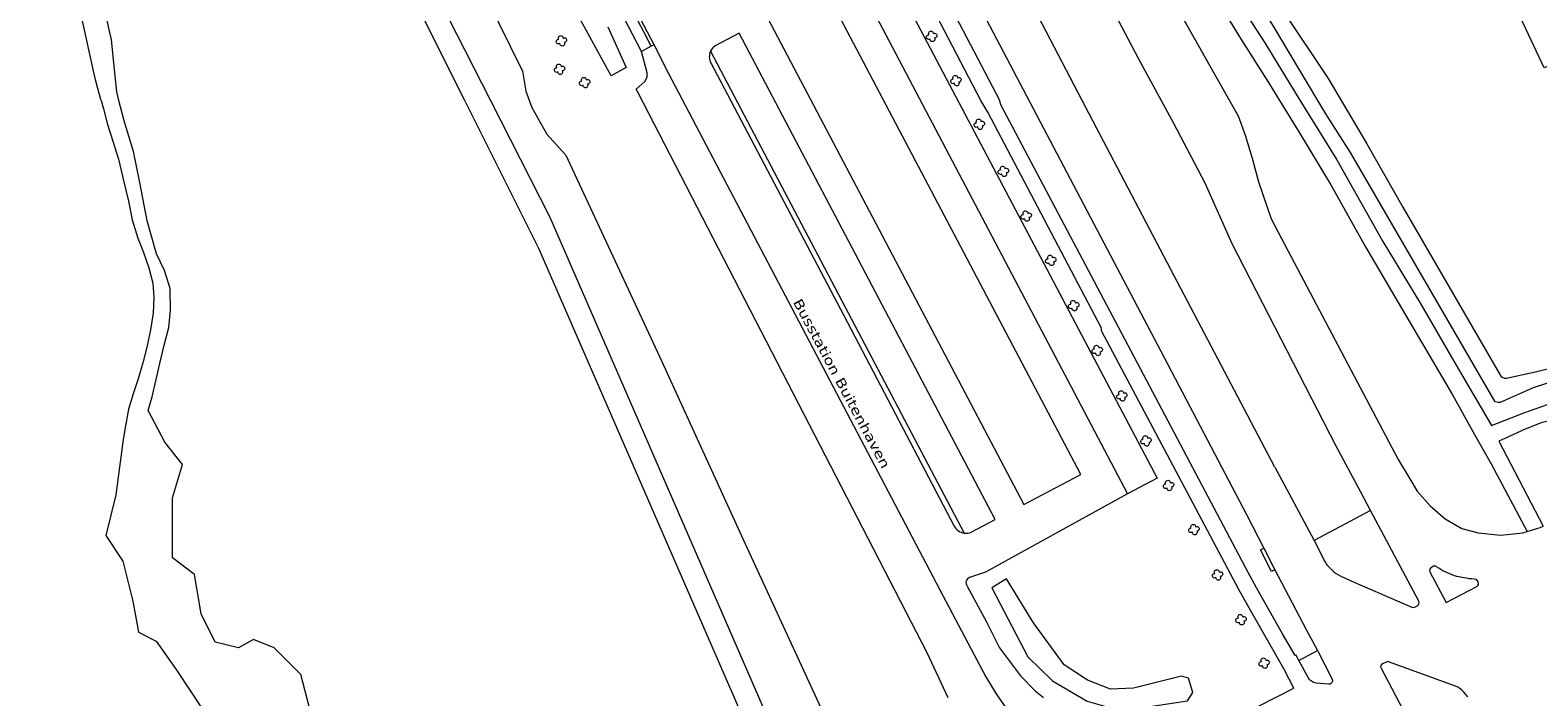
# Model space of a CAD drawing. Header units: metres. Extents: x 44942 to 45991, y 371239 to 373189.
# Tile 5 of 21: x 45252 to 45486, y 371908 to 372011. Entities that reach past the tile are written whole.
import ezdxf

# ---------------------------------------------------------------- set-up
doc = ezdxf.new("R2010")
doc.units = ezdxf.units.M
for name, color, linetype, lineweight in [('STRAATM_GEO_boom', 252, 'Continuous', 18), ('TEKST_GEO_straatnaam', 252, 'Continuous', 18), ('TOPO_GEO_kant gesloten verharding', 252, 'Continuous', 18), ('TOPO_GEO_kant open verharding', 252, 'Continuous', 18), ('TOPO_GEO_overig lijnvormig object', 252, 'Continuous', 18), ('WATER_GEO_insteek sloot', 252, 'Continuous', 18), ('WATER_GEO_kant sloot', 252, 'Continuous', 18), ('WATER_GEO_kant water', 252, 'Continuous', 18)]:
    doc.layers.add(name, color=color, linetype=linetype, lineweight=lineweight)
doc.styles.add('Style-verdana', font='verdana.shx')

# ---------------------------------------------------------------- blocks, each defined once
blk = doc.blocks.new('ST')
at = {"layer": 'STRAATM_GEO_boom', "color": 116, "linetype": 'Continuous', "lineweight": 13, "extrusion": (0, 0, -1)}
for centre, start, end in [((0.41, -0.11), 236.0753, 93.9246), ((0.08, 0.45), 326.0753, 183.9246), ((-0.48, 0.13), 56.0753, 273.9246), ((-0.16, -0.44), 146.0753, 3.9246)]:
    blk.add_arc(centre, 0.363, start, end, dxfattribs=at)

msp = doc.modelspace()

# ---------------------------------------------------------------- linework, layer by layer
at = {"layer": 'TOPO_GEO_kant gesloten verharding', "linetype": 'Continuous', "lineweight": 18}
for p, q in [((45377.15, 372025.05), (45422.46, 371939.01)), ((45440.88, 371935.78), (45443.57, 371930.55)), ((45460.11, 371936.38), (45451.36, 371931.75)), ((45467.57, 371922.32), (45460.11, 371936.38)), ((45451.36, 371931.75), (45453.02, 371928.49)), ((45443.57, 371930.55), (45445.28, 371927.21)), ((45453.49, 371927.84), (45454.19, 371927.12)), ((45469.84, 371927.75), (45469.54, 371927.58)), ((45466.89, 371921.39), (45467.36, 371921.63)), ((45448.99, 371913.12), (45451.89, 371914.69)), ((45451.89, 371914.69), (45454.17, 371910.22)), ((45450.43, 371910.49), (45448.99, 371913.12)), ((45462.51, 371912.9), (45461.95, 371912.63)), ((45473.25, 371909.16), (45462.91, 371912.93)), ((45461.73, 371911.95), (45468.57, 371898.92)), ((45453.66, 371909.47), (45451.66, 371909.64)), ((45475.18, 371907.5), (45474.54, 371908.25))]:
    msp.add_line(p, q, dxfattribs=at)
at = {"layer": 'TOPO_GEO_kant gesloten verharding', "linetype": 'Continuous', "lineweight": 18, "flags": 128}
for points in [[(45349.1, 372008.59), (45337.74, 372030.16), (45314.39, 372074.58), (45295.34, 372114.05), (45281.46, 372142.83), (45272.72, 372160.82)], [(45405.33, 372064.17), (45417.65, 372047.64), (45422.74, 372040.32), (45427.78, 372033), (45432.9, 372025.66), (45438.08, 372017.68), (45443.73, 372008.91), (45448.87, 372000.45), (45454.86, 371990.76), (45462.03, 371978.09), (45467.89, 371968.38), (45472.99, 371959.58), (45478.84, 371949.6), (45484, 371951.62), (45487.52, 371952.82)], [(45403.22, 372063.07), (45411.75, 372051.12), (45416.68, 372044.23), (45421.38, 372037.59), (45426.09, 372030.77), (45430.63, 372024), (45435.47, 372016.96), (45440.05, 372009.46), (45444.3, 372002.78), (45446, 372000), (45448.81, 371995.38), (45453.93, 371986.9), (45459.3, 371977.28), (45463.87, 371969.55), (45472.81, 371954.34), (45476.19, 371948.17), (45478.82, 371943.63), (45484.39, 371933.14)], [(45445.27, 371943.13), (45429.15, 371973.79), (45415.39, 372000), (45389.46, 372049.76)], [(45454.8, 371946.4), (45438.66, 371977.77), (45434.46, 371987.18), (45429.61, 371996.41), (45424.21, 372006.41), (45419.45, 372015.42), (45414.45, 372024.02), (45410.26, 372031.17), (45406.06, 372038.04), (45400.68, 372046.3), (45397.59, 372049.77)], [(45383.09, 372046.13), (45396.93, 372019.51), (45427.59, 371961.12), (45440.88, 371935.78)], [(45402.82, 371999.28), (45402.64, 372000), (45383.27, 372037.02), (45379.22, 372044.59)], [(45400.79, 371998.17), (45399.69, 372000), (45385.36, 372027.57)], [(45406.36, 371937.31), (45415.21, 371941.99), (45375.49, 372017.46), (45366.62, 372012.8), (45406.36, 371937.31)], [(45427.74, 372018.61), (45437.69, 372000.96), (45439.58, 371997.62), (45440.68, 371994.6), (45441.75, 371991.03), (45442.75, 371987.35), (45444.68, 371981.62), (45446.29, 371978.6), (45464.37, 371944.31), (45466.21, 371941.29), (45467.33, 371939.42), (45469.34, 371937.14), (45471.65, 371935.1), (45474.25, 371933.63), (45476.79, 371932.96), (45480.31, 371932.58), (45483.68, 371932.92), (45484.39, 371933.14)], [(45398.22, 371933.05), (45401.93, 371934.98), (45362.24, 372010.41), (45358.55, 372008.47)], [(45349.1, 372008.59), (45350.75, 372005.23), (45393.87, 371923.11), (45398.6, 371914.11), (45400.47, 371910.6), (45402.08, 371907.96), (45403.31, 371906.18), (45405.1, 371904.05), (45407.24, 371901.99), (45409.44, 371900.28), (45411.95, 371898.72), (45414.45, 371897.57), (45417.05, 371896.66), (45419.97, 371896.01), (45422.19, 371895.67), (45424.57, 371895.54), (45427.85, 371895.72), (45430.62, 371896.18), (45433.63, 371897.08), (45436.02, 371898.04), (45438.6, 371899.28), (45446.77, 371903.53)], [(45357.87, 372005.8), (45378.46, 371966.66), (45395.57, 371933.95)], [(45448.99, 371913.12), (45448.52, 371914), (45448.4, 371913.93), (45446.48, 371917.28), (45442.42, 371924.41), (45441.13, 371926.8), (45420.64, 371965.62), (45402.82, 371999.28)], [(45440.08, 371904.69), (45448.22, 371908.84), (45446.65, 371911.84), (45441.79, 371920.39), (45439.76, 371924.07), (45418.41, 371964.25), (45418.4, 371964.69), (45400.79, 371998.17)], [(45533.18, 371959.6), (45530.13, 371958.03), (45525.97, 371956.4), (45522.09, 371954.99), (45518.66, 371954.06), (45515.71, 371953.31), (45512.31, 371952.74), (45508.87, 371952.36), (45504.69, 371952.24), (45501.08, 371952.33), (45497.83, 371952.28), (45494.65, 371951.94), (45492.1, 371951.39), (45489.53, 371950.73), (45486.56, 371949.97), (45484.06, 371949.02), (45480.9, 371947.59), (45479.96, 371947.17), (45486.84, 371933.97)], [(45460.11, 371936.38), (45458.55, 371939.33), (45454.8, 371946.4)], [(45445.27, 371943.13), (45447.46, 371939.1), (45451.36, 371931.75)], [(45422.46, 371939.01), (45400.42, 371926.85), (45397.97, 371926.02)], [(45484.39, 371933.14), (45486.4, 371933.77), (45486.84, 371933.97)], [(45445.28, 371927.21), (45445.8, 371926.21), (45450.12, 371917.96), (45451.89, 371914.69)], [(45455.49, 371926.22), (45457.33, 371925.41), (45466.51, 371921.41)], [(45469.31, 371926.89), (45471.8, 371922.14), (45476.58, 371924.62)], [(45397.58, 371924.69), (45400.62, 371919.03), (45402.6, 371915.11), (45405.86, 371910.74), (45408.11, 371908.43), (45409.39, 371907.39)], [(45476.79, 371925.32), (45476.66, 371925.5), (45476.51, 371925.69), (45476.17, 371925.75)]]:
    msp.add_lwpolyline(points, dxfattribs=at)
at = {"layer": 'TOPO_GEO_kant gesloten verharding', "linetype": 'Continuous', "lineweight": 18}
for centre, radius, start, end in [((45359.67, 372006.76), 2.04, 123.143, 155.1462), ((45359.67, 372006.76), 2.05, 155.1931, 208.1947), ((45397.39, 371934.95), 2.07, 208.8968, 262.5685), ((45397.39, 371934.93), 2.06, 262.4783, 293.8402), ((45454.73, 371929.24), 1.86, 203.672, 228.3404), ((45398.26, 371925.21), 0.858, 109.7151, 217.4406), ((45457.09, 371929.96), 4.06, 224.4298, 246.8849), ((45469.79, 371927.11), 0.535, 117.6834, 204.01), ((45470.02, 371927.24), 0.542, 54.4047, 109.5611), ((45476.34, 371925.07), 0.512, 297.7969, 29.2388), ((45466.72, 371921.76), 0.407, 240.0219, 294.7729), ((45467.12, 371922.08), 0.506, 298.0411, 28.1771), ((45462.15, 371912.19), 0.487, 114.7905, 209.1516), ((45462.74, 371912.56), 0.403, 64.5235, 124.0763), ((45472.07, 371906.11), 3.27, 40.9033, 68.8811)]:
    msp.add_arc(centre, radius, start, end, dxfattribs=at)
at = {"layer": 'TOPO_GEO_kant gesloten verharding', "linetype": 'Continuous', "lineweight": 18, "extrusion": (0, 0, -1)}
for centre, radius, start, end in [((-45476.79, 371937.06), 11.39, 288.8743, 304.504), ((-45477.66, 371943.14), 17.46, 274.8911, 285.1228), ((-45451.84, 371911.23), 1.6, 276.734, 332.3265), ((-45453.67, 371910.01), 0.541, 157.2085, 271.2563)]:
    msp.add_arc(centre, radius, start, end, dxfattribs=at)
at = {"layer": 'TOPO_GEO_kant open verharding', "linetype": 'Continuous', "lineweight": 18}
for p, q in [((45347.12, 372007.59), (45344.41, 372012.72)), ((45348.63, 372008.39), (45347.12, 372007.59)), ((45349.1, 372008.59), (45348.63, 372008.39))]:
    msp.add_line(p, q, dxfattribs=at)
at = {"layer": 'TOPO_GEO_kant open verharding', "linetype": 'Continuous', "lineweight": 18, "flags": 128}
for points in [[(45348.63, 372008.39), (45347.45, 372010.62), (45337.28, 372029.91), (45313.92, 372074.34), (45294.87, 372113.83), (45280.97, 372142.65), (45274.55, 372155.8), (45272.25, 372160.58)], [(45377.15, 372025.05), (45381.62, 372027.54), (45427.03, 371941.41), (45422.46, 371939.01)], [(45357.82, 372007.62), (45379.15, 371967.03), (45397.12, 371932.89)], [(45445.28, 371927.21), (45444.77, 371926.94), (45443.07, 371930.3), (45443.57, 371930.55)]]:
    msp.add_lwpolyline(points, dxfattribs=at)
at = {"layer": 'TOPO_GEO_overig lijnvormig object', "linetype": 'Continuous', "lineweight": 18, "flags": 128}
for points in [[(45341.88, 372011.42), (45344.75, 372005.1), (45342.42, 372003.81), (45337.68, 372012.49), (45330.58, 372026.39), (45307.16, 372070.93), (45274.28, 372139.08), (45267.68, 372152.01), (45264.06, 372159.83), (45252.6, 372184.59), (45242.97, 372203.86), (45232.69, 372225.08), (45231.04, 372228.85), (45230.26, 372231.3), (45230.79, 372234.77), (45233.05, 372248.63), (45241.85, 372314.02), (45243.69, 372332.64), (45244.24, 372339.52), (45245.32, 372348.99), (45246.64, 372355.16), (45246.31, 372358.54)], [(45508.78, 372014.44), (45486.99, 372005.02), (45423.61, 372139.99), (45400.51, 372131.99), (45379.43, 372181.1), (45421.87, 372201.17), (45508.78, 372014.44)], [(45374.02, 371878.61), (45331.22, 371977.05), (45319.71, 372000), (45311.97, 372015.42), (45310.28, 372018.76), (45308.97, 372021.43), (45307.8, 372024.61), (45306.82, 372027.03), (45306.03, 372029.53), (45305.11, 372032.07), (45304.5, 372034.45), (45303.92, 372036.62), (45303.6, 372038.42), (45303.58, 372039.44), (45303.88, 372039.07), (45304.35, 372037.74), (45305.07, 372036.42), (45305.6, 372035.56), (45306.14, 372034.74), (45306.53, 372033.76), (45323.69, 372000), (45332.9, 371981.89), (45385.64, 371860.56)], [(45323.01, 372016.09), (45328.65, 372004.55), (45329.21, 372001.42), (45330.13, 371998.88), (45332.45, 371994.76), (45335.37, 371991.52)], [(45346.6, 372001.15), (45346.31, 372001.72), (45347.61, 372002.93), (45347.97, 372003.59), (45347.97, 372004.26), (45347.12, 372007.59)], [(45394.62, 371907.34), (45391.39, 371914.35), (45346.6, 372001.15)], [(45335.37, 371991.52), (45350.26, 371959.5), (45363.19, 371931.22), (45381.43, 371891.71), (45388.39, 371875.74), (45392.06, 371865.61), (45396.58, 371852.99), (45402.28, 371838.87)]]:
    msp.add_lwpolyline(points, dxfattribs=at)
at = {"layer": 'WATER_GEO_insteek sloot', "linetype": 'Continuous', "lineweight": 18, "flags": 128}
msp.add_lwpolyline([(45406.99, 371913.69), (45410.83, 371909.98), (45416.16, 371906.85), (45420.86, 371905.48), (45424.57, 371905.81), (45431.75, 371906.88), (45432.56, 371908.17), (45431.9, 371910.41), (45430.79, 371910.71), (45425.21, 371909.34), (45423.34, 371908.84), (45419.8, 371908.68), (45416.25, 371910.1), (45412.64, 371912.49), (45407.84, 371918.96), (45403.69, 371925.79), (45401.41, 371924.4), (45406.99, 371913.69)], dxfattribs=at)
at = {"layer": 'WATER_GEO_kant sloot', "linetype": 'Continuous', "lineweight": 18, "flags": 128}
for points in [[(45408.97, 372067.44), (45427.27, 372042.1), (45433.69, 372033.38), (45440.27, 372024.16), (45446.47, 372014.01), (45453.53, 372003.4), (45459.52, 371993.25), (45465.13, 371983.45), (45480.31, 371957.23), (45480.52, 371957.05), (45480.88, 371956.94), (45481.19, 371956.91), (45485.86, 371957.93), (45490.34, 371959.04)], [(45491.67, 371957.5), (45485.32, 371955.43), (45480.18, 371953.17), (45479.86, 371953.16), (45479.44, 371953.25), (45457, 371991.91), (45453.18, 371997.91), (45449.09, 372004.71), (45445.05, 372011.52), (45441.36, 372017.46), (45437.11, 372023.93), (45432.81, 372030.38), (45428.18, 372036.74), (45423.26, 372043.77), (45421.14, 372046.71), (45407.66, 372065.83)]]:
    msp.add_lwpolyline(points, dxfattribs=at)
at = {"layer": 'WATER_GEO_kant water', "linetype": 'Continuous', "lineweight": 18, "flags": 128}
for points in [[(45273.86, 371964.76), (45274.12, 371967.47), (45274.06, 371970.8), (45273.19, 371973.61), (45271.95, 371976.18), (45270.52, 371981.3), (45269.37, 371987.28), (45268.36, 371992.08), (45266.92, 371996.83), (45266.12, 372000), (45265.8, 372001.31), (45265.33, 372005.82), (45264.96, 372009.4), (45264.13, 372013.04), (45263.21, 372016.16), (45262.17, 372018.99), (45261.3, 372021.71), (45259.88, 372024.5), (45258.39, 372026.26), (45256.52, 372027.61), (45255.02, 372029.23), (45253.33, 372031.59), (45251.9, 372034.02)], [(45263.37, 372000), (45263.02, 372001.26), (45262.49, 372003.17), (45261.42, 372008.09), (45260.81, 372010.92), (45260.07, 372014.15), (45258.83, 372016.97), (45257.41, 372018.99), (45255.86, 372021.3)], [(45263.37, 372000), (45263.73, 371998.66), (45264.33, 371996.27), (45265.24, 371993.5), (45266.07, 371990.88), (45266.88, 371987.39), (45267.58, 371984.37), (45268.19, 371981.46), (45269.05, 371978.64), (45269.87, 371976.54), (45270.77, 371974.05), (45271.36, 371971.65), (45271.53, 371969.43), (45271.41, 371966.98), (45271.02, 371964.41), (45270.42, 371961.71), (45269.81, 371959.3), (45269.1, 371956.83), (45268.35, 371954.47), (45267.62, 371952.1), (45267.12, 371949.52), (45266.77, 371947.39), (45265.63, 371938.81), (45264.08, 371932.52), (45266.75, 371928.56), (45268.3, 371922.36), (45269.16, 371917.53), (45271.91, 371916.16), (45275.1, 371911.59), (45279.14, 371905.48)], [(45295.59, 371905.99), (45294.3, 371910.99), (45290.17, 371915.12), (45286.98, 371916.41), (45284.66, 371915.12), (45281.04, 371915.98), (45278.89, 371920.38), (45277.85, 371926.49), (45274.41, 371929.08), (45274.41, 371938.38), (45275.96, 371943.54), (45273.21, 371946.99), (45270.65, 371951.93), (45271.27, 371954.02), (45271.84, 371956.52), (45272.46, 371959.2), (45273.12, 371962.04), (45273.86, 371964.76)]]:
    msp.add_lwpolyline(points, dxfattribs=at)

# ---------------------------------------------------------------- block references
at = {"layer": 'STRAATM_GEO_boom', "linetype": 'Continuous', "lineweight": 18}
for p in [(45392.05, 372009.92), (45334.67, 372009.22), (45334.37, 372004.81), (45338.26, 372002.75), (45395.81, 372003.06), (45399.43, 371996.28), (45403.16, 371988.98), (45406.7, 371982.05), (45410.5, 371975.18), (45414.06, 371968.16), (45417.71, 371961.21), (45421.52, 371954.16), (45425.26, 371947.19), (45428.77, 371940.27), (45432.7, 371933.44), (45436.35, 371926.4), (45439.99, 371919.46), (45443.58, 371912.72)]:
    msp.add_blockref('ST', p, dxfattribs=at)

# ---------------------------------------------------------------- texts
at = {"layer": 'TEKST_GEO_straatnaam', "linetype": 'Continuous', "lineweight": 18, "style": 'Style-verdana', "width": 1.2}
msp.add_text('Busstation Buitenhaven', height=1.5, rotation=298.0991, dxfattribs=at).set_placement((45370.55, 371968.73))

doc.saveas('drawing.dxf')
